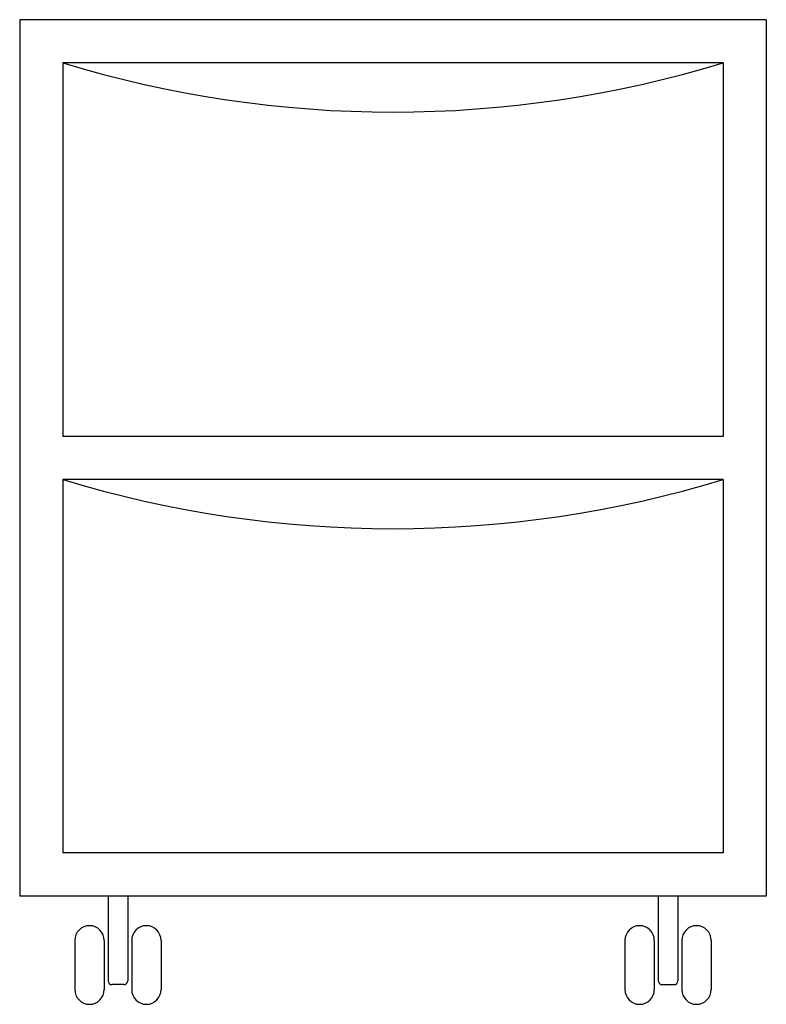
# Model space of a CAD drawing. Header units: millimetres. Extents: x -0.19 to 0.19, y 0 to 0.501.
import ezdxf

# ---------------------------------------------------------------- set-up
doc = ezdxf.new("R2010")
doc.units = ezdxf.units.MM
doc.layers.add('BLOCKS', color=3, linetype='Continuous')

msp = doc.modelspace()

# ---------------------------------------------------------------- linework, layer by layer
at = {"layer": 'BLOCKS'}
for p, q in [((-0.19, 0.501), (-0.19, 0.055)), ((0.19, 0.501), (-0.19, 0.501)), ((0.19, 0.501), (0.19, 0.055)), ((-0.168, 0.479), (-0.168, 0.289)), ((0.168, 0.479), (-0.168, 0.479)), ((0.168, 0.479), (0.168, 0.289)), ((0.168, 0.289), (-0.168, 0.289)), ((-0.168, 0.267), (-0.168, 0.077)), ((0.168, 0.267), (-0.168, 0.267)), ((0.168, 0.267), (0.168, 0.077)), ((0.168, 0.077), (-0.168, 0.077)), ((0.19, 0.055), (-0.19, 0.055)), ((-0.145, 0.055), (-0.145, 0.012)), ((-0.135, 0.055), (-0.135, 0.012)), ((0.135, 0.055), (0.135, 0.012)), ((0.145, 0.055), (0.145, 0.012)), ((-0.162, 0.0325), (-0.162, 0.0075)), ((-0.147, 0.0325), (-0.147, 0.0075)), ((-0.133, 0.0325), (-0.133, 0.0075)), ((-0.118, 0.0325), (-0.118, 0.0075)), ((0.118, 0.0325), (0.118, 0.0075)), ((0.133, 0.0325), (0.133, 0.0075)), ((0.147, 0.0325), (0.147, 0.0075)), ((0.162, 0.0325), (0.162, 0.0075)), ((-0.137, 0.01), (-0.143, 0.01)), ((0.137, 0.01), (0.143, 0.01))]:
    msp.add_line(p, q, dxfattribs=at)
for centre, radius, start, end in [((0, 1.03098), 0.57698, 253.07191, 286.92809), ((0, 0.81898), 0.57698, 253.07191, 286.92809), ((-0.1545, 0.0325), 0.0075, 0, 180), ((-0.1255, 0.0325), 0.0075, 0, 180), ((0.1255, 0.0325), 0.0075, 0, 180), ((0.1545, 0.0325), 0.0075, 0, 180), ((-0.143, 0.012), 0.002, 180, 270), ((-0.137, 0.012), 0.002, 270, 0), ((0.137, 0.012), 0.002, 180, 270), ((0.143, 0.012), 0.002, 270, 0), ((-0.1545, 0.0075), 0.0075, 180, 0), ((-0.1255, 0.0075), 0.0075, 180, 0), ((0.1255, 0.0075), 0.0075, 180, 0), ((0.1545, 0.0075), 0.0075, 180, 0)]:
    msp.add_arc(centre, radius, start, end, dxfattribs=at)

doc.saveas('drawing.dxf')
